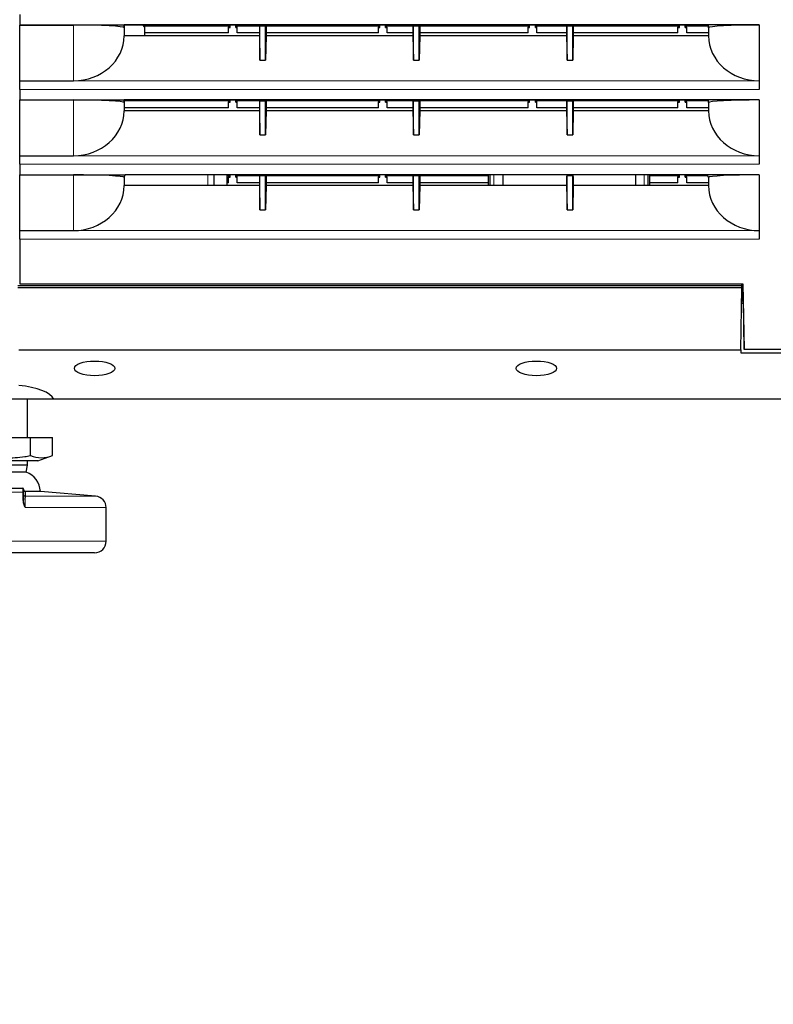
# Model space of a CAD drawing. Header units: millimetres. Extents: x 0 to 1118, y 0 to 864.
# Tile 16 of 117: x 178 to 217, y 397 to 449. Entities that reach past the tile are written whole.
import ezdxf

# ---------------------------------------------------------------- set-up
doc = ezdxf.new("R2010")
doc.units = ezdxf.units.MM
doc.styles.add('SLDTEXTSTYLE0', font='TXT', dxfattribs={"width": 0.75})
doc.dimstyles.new('SLDDIMSTYLE0', dxfattribs={"dimtxt": 3.175, "dimasz": 3.302, "dimexe": 0, "dimexo": 0.0625, "dimgap": 0.79375, "dimtad": 0, "dimtih": 1, "dimtoh": 1, "dimdec": 1, "dimlfac": 5, "dimrnd": 1e-09, "dimzin": 4, "dimdsep": 46, "dimtxsty": 'SLDTEXTSTYLE0', "dimsah": 1, "dimcen": 0.09, "dimadec": 0, "dimazin": 1, "dimtfac": 1, "dimtdec": 1, "dimtofl": 0, "dimtmove": 0, "dimatfit": 3, "dimfxl": 1, "dimfrac": 2, "dimtolj": 1, "dimtzin": 12, "dimarcsym": 0})

# ---------------------------------------------------------------- blocks, each defined once
blk = doc.blocks.new('_D_12')
at = {"color": 7, "linetype": 'Continuous', "lineweight": 0}
for p, q in [((178.065, 428.94), (155.898, 428.94)), ((159.073, 420.94), (159.073, 428.94)), ((171.197, 420.94), (155.898, 420.94)), ((159.073, 413.708), (159.073, 420.94)), ((130.659, 418.748), (129.692, 418.748)), ((129.692, 418.748), (129.692, 413.708)), ((138.87, 418.748), (139.837, 418.748)), ((139.837, 418.748), (139.837, 413.708)), ((129.692, 413.708), (130.659, 413.708)), ((139.837, 413.708), (138.87, 413.708)), ((152.723, 413.708), (159.073, 413.708))]:
    blk.add_line(p, q, dxfattribs=at)
at = {"color": 7, "linetype": 'Continuous', "lineweight": 18}
for points in [[(159.073, 428.94), (158.565, 425.638), (159.581, 425.638)], [(159.073, 420.94), (159.581, 424.242), (158.565, 424.242)]]:
    blk.add_solid(points, dxfattribs=at)
at = {"color": 7, "linetype": 'Continuous', "lineweight": 18, "char_height": 3.175, "attachment_point": 1, "style": 'SLDTEXTSTYLE0'}
for s, insert in [('40.0', (120.513, 417.801)), ('1.57', (130.659, 417.801)), ('MIN', (141.995, 417.801)), ('209.2 [8.26] MAX', (118.391, 412.115))]:
    blk.add_mtext(s, dxfattribs=dict(at, insert=insert))

msp = doc.modelspace()

# ---------------------------------------------------------------- linework, layer by layer
at = {"color": 7, "linetype": 'Continuous', "lineweight": 25}
for p, q in [((177.5674, 448.9675), (177.5674, 448.4273)), ((177.5674, 448.4273), (177.5657, 448.4168)), ((177.5657, 445.5148), (177.5657, 448.4168)), ((177.5657, 448.4168), (180.3674, 448.4168)), ((177.5674, 448.4273), (183.0132, 448.4273)), ((213.4216, 448.4273), (183.0132, 448.4273)), ((183.0132, 448.2806), (183.0132, 448.4273)), ((190.0459, 448.4122), (183.0132, 448.4122)), ((183.0133, 448.4122), (183.0133, 447.8576)), ((184.0674, 448.3327), (183.9879, 448.4122)), ((184.0165, 448.3837), (188.4729, 448.3837)), ((184.0674, 448.3327), (184.0674, 447.8576)), ((188.4395, 448.2945), (188.4674, 448.3504)), ((188.4395, 448.0079), (188.4395, 448.2945)), ((188.4395, 448.2945), (188.5174, 448.2945)), ((188.4674, 448.3504), (188.4895, 448.3504)), ((188.4729, 448.3837), (188.4729, 448.4122)), ((188.4729, 448.3837), (188.4895, 448.3504)), ((188.5174, 448.2945), (188.4895, 448.3504)), ((188.5174, 448.2945), (188.5174, 448.4122)), ((188.8174, 448.2945), (188.8174, 448.4122)), ((188.8454, 448.3504), (188.8174, 448.2945)), ((188.8174, 448.2945), (188.8954, 448.2945)), ((188.862, 448.3837), (188.8454, 448.3504)), ((188.8454, 448.3504), (188.8674, 448.3504)), ((188.862, 448.3837), (188.862, 448.4122)), ((188.862, 448.3837), (190.0602, 448.3837)), ((188.8954, 448.2945), (188.8674, 448.3504)), ((188.8954, 448.0079), (188.8954, 448.2945)), ((190.0651, 448.3738), (190.0428, 448.3292)), ((190.0428, 448.3292), (190.0428, 447.8637)), ((190.0459, 448.4122), (190.0651, 448.3738)), ((190.0674, 448.3784), (190.0651, 448.3738)), ((190.0674, 448.3784), (190.3674, 448.3784)), ((190.0674, 446.5952), (190.0674, 448.3784)), ((190.3674, 448.3784), (190.3697, 448.3738)), ((190.3674, 446.5952), (190.3674, 448.3784)), ((190.3889, 448.4122), (190.3697, 448.3738)), ((190.3697, 448.3738), (190.392, 448.3292)), ((190.3747, 448.3837), (196.2729, 448.3837)), ((198.0459, 448.4122), (190.3889, 448.4122)), ((190.392, 448.3292), (190.392, 447.8637)), ((196.2395, 448.2945), (196.2674, 448.3504)), ((196.2395, 448.0079), (196.2395, 448.2945)), ((196.2395, 448.2945), (196.3174, 448.2945)), ((196.2674, 448.3504), (196.2895, 448.3504)), ((196.2729, 448.3837), (196.2729, 448.4122)), ((196.2729, 448.3837), (196.2895, 448.3504)), ((196.3174, 448.2945), (196.2895, 448.3504)), ((196.3174, 448.2945), (196.3174, 448.4122)), ((196.6174, 448.2945), (196.6174, 448.4122)), ((196.6454, 448.3504), (196.6174, 448.2945)), ((196.6174, 448.2945), (196.6954, 448.2945)), ((196.662, 448.3837), (196.6454, 448.3504)), ((196.6454, 448.3504), (196.6674, 448.3504)), ((196.662, 448.3837), (196.662, 448.4122)), ((196.662, 448.3837), (198.0602, 448.3837)), ((196.6954, 448.2945), (196.6674, 448.3504)), ((196.6954, 448.0079), (196.6954, 448.2945)), ((198.0651, 448.3738), (198.0428, 448.3292)), ((198.0428, 448.3292), (198.0428, 447.8637)), ((198.0459, 448.4122), (198.0651, 448.3738)), ((198.0674, 448.3784), (198.0651, 448.3738)), ((198.0674, 448.3784), (198.3674, 448.3784)), ((198.0674, 446.5952), (198.0674, 448.3784)), ((198.3674, 448.3784), (198.3697, 448.3738)), ((198.3674, 446.5952), (198.3674, 448.3784)), ((198.3889, 448.4122), (198.3697, 448.3738)), ((198.3697, 448.3738), (198.392, 448.3292)), ((198.3747, 448.3837), (204.0729, 448.3837)), ((206.0459, 448.4122), (198.3889, 448.4122)), ((198.392, 448.3292), (198.392, 447.8637)), ((204.0395, 448.2945), (204.0674, 448.3504)), ((204.0395, 448.0079), (204.0395, 448.2945)), ((204.0395, 448.2945), (204.1174, 448.2945)), ((204.0674, 448.3504), (204.0895, 448.3504)), ((204.0729, 448.3837), (204.0729, 448.4122)), ((204.0729, 448.3837), (204.0895, 448.3504)), ((204.1174, 448.2945), (204.0895, 448.3504)), ((204.1174, 448.2945), (204.1174, 448.4122)), ((204.4174, 448.2945), (204.4174, 448.4122)), ((204.4454, 448.3504), (204.4174, 448.2945)), ((204.4174, 448.2945), (204.4954, 448.2945)), ((204.462, 448.3837), (204.4454, 448.3504)), ((204.4454, 448.3504), (204.4674, 448.3504)), ((204.462, 448.3837), (204.462, 448.4122)), ((204.462, 448.3837), (206.0602, 448.3837)), ((204.4954, 448.2945), (204.4674, 448.3504)), ((204.4954, 448.0079), (204.4954, 448.2945)), ((206.0651, 448.3738), (206.0428, 448.3292)), ((206.0428, 448.3292), (206.0428, 447.8637)), ((206.0459, 448.4122), (206.0651, 448.3738)), ((206.0674, 448.3784), (206.0651, 448.3738)), ((206.0674, 448.3784), (206.3674, 448.3784)), ((206.0674, 446.5952), (206.0674, 448.3784)), ((206.3674, 448.3784), (206.3697, 448.3738)), ((206.3674, 446.5952), (206.3674, 448.3784)), ((206.3889, 448.4122), (206.3697, 448.3738)), ((206.3697, 448.3738), (206.392, 448.3292)), ((206.3747, 448.3837), (211.8729, 448.3837)), ((213.4216, 448.4122), (206.3889, 448.4122)), ((206.392, 448.3292), (206.392, 447.8637)), ((211.8395, 448.2945), (211.8674, 448.3504)), ((211.8395, 448.0079), (211.8395, 448.2945)), ((211.8395, 448.2945), (211.9174, 448.2945)), ((211.8674, 448.3504), (211.8895, 448.3504)), ((211.8729, 448.3837), (211.8729, 448.4122)), ((211.8729, 448.3837), (211.8895, 448.3504)), ((211.9174, 448.2945), (211.8895, 448.3504)), ((211.9174, 448.2945), (211.9174, 448.4122)), ((212.2174, 448.2945), (212.2174, 448.4122)), ((212.2454, 448.3504), (212.2174, 448.2945)), ((212.2174, 448.2945), (212.2954, 448.2945)), ((212.262, 448.3837), (212.2454, 448.3504)), ((212.2454, 448.3504), (212.2674, 448.3504)), ((212.262, 448.3837), (212.262, 448.4122)), ((212.262, 448.3837), (213.4216, 448.3837)), ((212.2954, 448.2945), (212.2674, 448.3504)), ((212.2954, 448.0079), (212.2954, 448.2945)), ((216.0674, 448.4273), (213.4216, 448.4273)), ((213.4216, 448.2806), (213.4216, 448.4273)), ((213.4217, 448.2806), (213.4216, 448.2806)), ((213.4216, 448.2806), (213.4216, 447.8576)), ((216.0674, 448.4273), (216.0674, 445.0675)), ((190.043, 447.8576), (183.0133, 447.8576)), ((188.4395, 448.0079), (184.0674, 448.0079)), ((190.0428, 448.0079), (188.8954, 448.0079)), ((190.0428, 447.8637), (190.043, 447.8576)), ((190.043, 447.8576), (190.0674, 446.5952)), ((190.3919, 447.8576), (190.3674, 446.5952)), ((190.392, 447.8637), (190.3919, 447.8576)), ((198.043, 447.8576), (190.3919, 447.8576)), ((196.2395, 448.0079), (190.392, 448.0079)), ((198.0428, 448.0079), (196.6954, 448.0079)), ((198.0428, 447.8637), (198.043, 447.8576)), ((198.043, 447.8576), (198.0674, 446.5952)), ((198.3919, 447.8576), (198.3674, 446.5952)), ((198.392, 447.8637), (198.3919, 447.8576)), ((206.043, 447.8576), (198.3919, 447.8576)), ((204.0395, 448.0079), (198.392, 448.0079)), ((206.0428, 448.0079), (204.4954, 448.0079)), ((206.0428, 447.8637), (206.043, 447.8576)), ((206.043, 447.8576), (206.0674, 446.5952)), ((206.3919, 447.8576), (206.3674, 446.5952)), ((206.392, 447.8637), (206.3919, 447.8576)), ((213.4216, 447.8576), (206.3919, 447.8576)), ((211.8395, 448.0079), (206.392, 448.0079)), ((213.4216, 448.0079), (212.2954, 448.0079)), ((190.0674, 446.5952), (190.3674, 446.5952)), ((198.0674, 446.5952), (198.3674, 446.5952)), ((206.0674, 446.5952), (206.3674, 446.5952)), ((177.5657, 445.5134), (177.5657, 445.5148)), ((177.5657, 445.5148), (180.3674, 445.5148)), ((177.5674, 445.0675), (177.5674, 444.5273)), ((177.5674, 444.5273), (177.5657, 444.5168)), ((177.5657, 441.6148), (177.5657, 444.5168)), ((177.5657, 444.5168), (180.3674, 444.5168)), ((177.5674, 444.5273), (183.0132, 444.5273)), ((213.4216, 444.5273), (183.0132, 444.5273)), ((183.0132, 444.3806), (183.0132, 444.5273)), ((190.0459, 444.5122), (183.0132, 444.5122)), ((183.0133, 444.5122), (183.0133, 443.9576)), ((188.4729, 444.4837), (188.4729, 444.5122)), ((188.5174, 444.3945), (188.5174, 444.5122)), ((188.8174, 444.3945), (188.8174, 444.5122)), ((188.862, 444.4837), (188.862, 444.5122)), ((190.0459, 444.5122), (190.0651, 444.4738)), ((190.3889, 444.5122), (190.3697, 444.4738)), ((198.0459, 444.5122), (190.3889, 444.5122)), ((196.2729, 444.4837), (196.2729, 444.5122)), ((196.3174, 444.3945), (196.3174, 444.5122)), ((196.6174, 444.3945), (196.6174, 444.5122)), ((196.662, 444.4837), (196.662, 444.5122)), ((198.0459, 444.5122), (198.0651, 444.4738)), ((198.3889, 444.5122), (198.3697, 444.4738)), ((206.0459, 444.5122), (198.3889, 444.5122)), ((204.0729, 444.4837), (204.0729, 444.5122)), ((204.1174, 444.3945), (204.1174, 444.5122)), ((204.4174, 444.3945), (204.4174, 444.5122)), ((204.462, 444.4837), (204.462, 444.5122)), ((206.0459, 444.5122), (206.0651, 444.4738)), ((206.3889, 444.5122), (206.3697, 444.4738)), ((213.4216, 444.5122), (206.3889, 444.5122)), ((211.8729, 444.4837), (211.8729, 444.5122)), ((211.9174, 444.3945), (211.9174, 444.5122)), ((212.2174, 444.3945), (212.2174, 444.5122)), ((212.262, 444.4837), (212.262, 444.5122)), ((216.0674, 444.5273), (213.4216, 444.5273)), ((213.4216, 444.3806), (213.4216, 444.5273)), ((216.0674, 444.5273), (216.0674, 441.1675)), ((183.0133, 444.4837), (188.4729, 444.4837)), ((188.4395, 444.1079), (183.0133, 444.1079)), ((188.4395, 444.3945), (188.4674, 444.4504)), ((188.4395, 444.1079), (188.4395, 444.3945)), ((188.4395, 444.3945), (188.5174, 444.3945)), ((188.4674, 444.4504), (188.4895, 444.4504)), ((188.4729, 444.4837), (188.4895, 444.4504)), ((188.5174, 444.3945), (188.4895, 444.4504)), ((188.8454, 444.4504), (188.8174, 444.3945)), ((188.8174, 444.3945), (188.8954, 444.3945)), ((188.862, 444.4837), (188.8454, 444.4504)), ((188.8454, 444.4504), (188.8674, 444.4504)), ((188.862, 444.4837), (190.0602, 444.4837)), ((188.8954, 444.3945), (188.8674, 444.4504)), ((188.8954, 444.1079), (188.8954, 444.3945)), ((190.0428, 444.1079), (188.8954, 444.1079)), ((190.0651, 444.4738), (190.0428, 444.4292)), ((190.0428, 444.4292), (190.0428, 443.9637)), ((190.0674, 444.4784), (190.0651, 444.4738)), ((190.0674, 444.4784), (190.3674, 444.4784)), ((190.0674, 442.6952), (190.0674, 444.4784)), ((190.3674, 444.4784), (190.3697, 444.4738)), ((190.3674, 442.6952), (190.3674, 444.4784)), ((190.3697, 444.4738), (190.392, 444.4292)), ((190.3747, 444.4837), (196.2729, 444.4837)), ((190.392, 444.4292), (190.392, 443.9637)), ((196.2395, 444.1079), (190.392, 444.1079)), ((196.2395, 444.3945), (196.2674, 444.4504)), ((196.2395, 444.1079), (196.2395, 444.3945)), ((196.2395, 444.3945), (196.3174, 444.3945)), ((196.2674, 444.4504), (196.2895, 444.4504)), ((196.2729, 444.4837), (196.2895, 444.4504)), ((196.3174, 444.3945), (196.2895, 444.4504)), ((196.6454, 444.4504), (196.6174, 444.3945)), ((196.6174, 444.3945), (196.6954, 444.3945)), ((196.662, 444.4837), (196.6454, 444.4504)), ((196.6454, 444.4504), (196.6674, 444.4504)), ((196.662, 444.4837), (198.0602, 444.4837)), ((196.6954, 444.3945), (196.6674, 444.4504)), ((196.6954, 444.1079), (196.6954, 444.3945)), ((198.0428, 444.1079), (196.6954, 444.1079)), ((198.0651, 444.4738), (198.0428, 444.4292)), ((198.0428, 444.4292), (198.0428, 443.9637)), ((198.0674, 444.4784), (198.0651, 444.4738)), ((198.0674, 444.4784), (198.3674, 444.4784)), ((198.0674, 442.6952), (198.0674, 444.4784)), ((198.3674, 444.4784), (198.3697, 444.4738)), ((198.3674, 442.6952), (198.3674, 444.4784)), ((198.3697, 444.4738), (198.392, 444.4292)), ((198.3747, 444.4837), (204.0729, 444.4837)), ((198.392, 444.4292), (198.392, 443.9637)), ((204.0395, 444.1079), (198.392, 444.1079)), ((204.0395, 444.3945), (204.0674, 444.4504)), ((204.0395, 444.1079), (204.0395, 444.3945)), ((204.0395, 444.3945), (204.1174, 444.3945)), ((204.0674, 444.4504), (204.0895, 444.4504)), ((204.0729, 444.4837), (204.0895, 444.4504)), ((204.1174, 444.3945), (204.0895, 444.4504)), ((204.4454, 444.4504), (204.4174, 444.3945)), ((204.4174, 444.3945), (204.4954, 444.3945)), ((204.462, 444.4837), (204.4454, 444.4504)), ((204.4454, 444.4504), (204.4674, 444.4504)), ((204.462, 444.4837), (206.0602, 444.4837)), ((204.4954, 444.3945), (204.4674, 444.4504)), ((204.4954, 444.1079), (204.4954, 444.3945)), ((206.0428, 444.1079), (204.4954, 444.1079)), ((206.0651, 444.4738), (206.0428, 444.4292)), ((206.0428, 444.4292), (206.0428, 443.9637)), ((206.0674, 444.4784), (206.0651, 444.4738)), ((206.0674, 444.4784), (206.3674, 444.4784)), ((206.0674, 442.6952), (206.0674, 444.4784)), ((206.3674, 444.4784), (206.3697, 444.4738)), ((206.3674, 442.6952), (206.3674, 444.4784)), ((206.3697, 444.4738), (206.392, 444.4292)), ((206.3747, 444.4837), (211.8729, 444.4837)), ((206.392, 444.4292), (206.392, 443.9637)), ((211.8395, 444.1079), (206.392, 444.1079)), ((211.8395, 444.3945), (211.8674, 444.4504)), ((211.8395, 444.1079), (211.8395, 444.3945)), ((211.8395, 444.3945), (211.9174, 444.3945)), ((211.8674, 444.4504), (211.8895, 444.4504)), ((211.8729, 444.4837), (211.8895, 444.4504)), ((211.9174, 444.3945), (211.8895, 444.4504)), ((212.2454, 444.4504), (212.2174, 444.3945)), ((212.2174, 444.3945), (212.2954, 444.3945)), ((212.262, 444.4837), (212.2454, 444.4504)), ((212.2454, 444.4504), (212.2674, 444.4504)), ((212.262, 444.4837), (213.4216, 444.4837)), ((212.2954, 444.3945), (212.2674, 444.4504)), ((212.2954, 444.1079), (212.2954, 444.3945)), ((213.4216, 444.1079), (212.2954, 444.1079)), ((213.4217, 444.3806), (213.4216, 444.3806)), ((213.4216, 444.3806), (213.4216, 443.9576)), ((190.043, 443.9576), (183.0133, 443.9576)), ((190.0428, 443.9637), (190.043, 443.9576)), ((190.043, 443.9576), (190.0674, 442.6952)), ((190.3919, 443.9576), (190.3674, 442.6952)), ((190.392, 443.9637), (190.3919, 443.9576)), ((198.043, 443.9576), (190.3919, 443.9576)), ((198.0428, 443.9637), (198.043, 443.9576)), ((198.043, 443.9576), (198.0674, 442.6952)), ((198.3919, 443.9576), (198.3674, 442.6952)), ((198.392, 443.9637), (198.3919, 443.9576)), ((206.043, 443.9576), (198.3919, 443.9576)), ((206.0428, 443.9637), (206.043, 443.9576)), ((206.043, 443.9576), (206.0674, 442.6952)), ((206.3919, 443.9576), (206.3674, 442.6952)), ((206.392, 443.9637), (206.3919, 443.9576)), ((213.4216, 443.9576), (206.3919, 443.9576)), ((190.0674, 442.6952), (190.3674, 442.6952)), ((198.0674, 442.6952), (198.3674, 442.6952)), ((206.0674, 442.6952), (206.3674, 442.6952)), ((177.5657, 441.6134), (177.5657, 441.6148)), ((177.5657, 441.6148), (180.3674, 441.6148)), ((177.5674, 441.1675), (177.5674, 440.6273)), ((177.5657, 440.6203), (177.5674, 440.6273)), ((177.5657, 437.7148), (177.5657, 440.6203)), ((177.5657, 440.6203), (180.3674, 440.6203)), ((177.5674, 440.6273), (180.3674, 440.6273)), ((180.3674, 440.6273), (183.0621, 440.6273)), ((180.3674, 440.6168), (180.3674, 440.6273)), ((183.0132, 440.4804), (183.0621, 440.6273)), ((183.0133, 440.4805), (183.0133, 440.0576)), ((190.0459, 440.6122), (183.0571, 440.6122)), ((213.3727, 440.6273), (183.0621, 440.6273)), ((187.6674, 440.6122), (187.6674, 440.0576)), ((188.3474, 440.6122), (188.3474, 440.0576)), ((188.3474, 440.5837), (188.4729, 440.5837)), ((188.4395, 440.4945), (188.4674, 440.5504)), ((188.4395, 440.2079), (188.4395, 440.4945)), ((188.4395, 440.4945), (188.5174, 440.4945)), ((188.4674, 440.5504), (188.4895, 440.5504)), ((188.4729, 440.5837), (188.4729, 440.6122)), ((188.4729, 440.5837), (188.4895, 440.5504)), ((188.5174, 440.4945), (188.4895, 440.5504)), ((188.5174, 440.4945), (188.5174, 440.6122)), ((188.8174, 440.4945), (188.8174, 440.6122)), ((188.8454, 440.5504), (188.8174, 440.4945)), ((188.8174, 440.4945), (188.8954, 440.4945)), ((188.862, 440.5837), (188.8454, 440.5504)), ((188.8454, 440.5504), (188.8674, 440.5504)), ((188.862, 440.5837), (188.862, 440.6122)), ((188.862, 440.5837), (190.0602, 440.5837)), ((188.8954, 440.4945), (188.8674, 440.5504)), ((188.8954, 440.2079), (188.8954, 440.4945)), ((190.0651, 440.5738), (190.0428, 440.5292)), ((190.0428, 440.5292), (190.0428, 440.0637)), ((190.0459, 440.6122), (190.0651, 440.5738)), ((190.0674, 440.5784), (190.0651, 440.5738)), ((190.0674, 440.5784), (190.3674, 440.5784)), ((190.0674, 438.7952), (190.0674, 440.5784)), ((190.3674, 440.5784), (190.3697, 440.5738)), ((190.3674, 438.7952), (190.3674, 440.5784)), ((190.3889, 440.6122), (190.3697, 440.5738)), ((190.3697, 440.5738), (190.392, 440.5292)), ((190.3747, 440.5837), (196.2729, 440.5837)), ((198.0459, 440.6122), (190.3889, 440.6122)), ((190.392, 440.5292), (190.392, 440.0637)), ((196.2395, 440.4945), (196.2674, 440.5504)), ((196.2395, 440.2079), (196.2395, 440.4945)), ((196.2395, 440.4945), (196.3174, 440.4945)), ((196.2674, 440.5504), (196.2895, 440.5504)), ((196.2729, 440.5837), (196.2729, 440.6122)), ((196.2729, 440.5837), (196.2895, 440.5504)), ((196.3174, 440.4945), (196.2895, 440.5504)), ((196.3174, 440.4945), (196.3174, 440.6122)), ((196.6174, 440.4945), (196.6174, 440.6122)), ((196.6454, 440.5504), (196.6174, 440.4945)), ((196.6174, 440.4945), (196.6954, 440.4945)), ((196.662, 440.5837), (196.6454, 440.5504)), ((196.6454, 440.5504), (196.6674, 440.5504)), ((196.662, 440.5837), (196.662, 440.6122)), ((196.662, 440.5837), (198.0602, 440.5837)), ((196.6954, 440.4945), (196.6674, 440.5504)), ((196.6954, 440.2079), (196.6954, 440.4945)), ((198.0651, 440.5738), (198.0428, 440.5292)), ((198.0428, 440.5292), (198.0428, 440.0637)), ((198.0459, 440.6122), (198.0651, 440.5738)), ((198.0674, 440.5784), (198.0651, 440.5738)), ((198.0674, 440.5784), (198.3674, 440.5784)), ((198.0674, 438.7952), (198.0674, 440.5784)), ((198.3674, 440.5784), (198.3697, 440.5738)), ((198.3674, 438.7952), (198.3674, 440.5784)), ((198.3889, 440.6122), (198.3697, 440.5738)), ((198.3697, 440.5738), (198.392, 440.5292)), ((198.3747, 440.5837), (201.9674, 440.5837)), ((206.0459, 440.6122), (198.3889, 440.6122)), ((198.392, 440.5292), (198.392, 440.0637)), ((201.9674, 440.0576), (201.9674, 440.6122)), ((202.0534, 440.0576), (202.0534, 440.6122)), ((202.7134, 440.6122), (202.7134, 440.0576)), ((206.0651, 440.5738), (206.0428, 440.5292)), ((206.0428, 440.5292), (206.0428, 440.0637)), ((206.0459, 440.6122), (206.0651, 440.5738)), ((206.0674, 440.5784), (206.0651, 440.5738)), ((206.0674, 440.5784), (206.3674, 440.5784)), ((206.0674, 438.7952), (206.0674, 440.5784)), ((206.3674, 440.5784), (206.3697, 440.5738)), ((206.3674, 438.7952), (206.3674, 440.5784)), ((206.3889, 440.6122), (206.3697, 440.5738)), ((206.3697, 440.5738), (206.392, 440.5292)), ((213.3777, 440.6122), (206.3889, 440.6122)), ((206.392, 440.5292), (206.392, 440.0637)), ((209.6214, 440.6122), (209.6214, 440.0576)), ((210.2814, 440.0576), (210.2814, 440.6122)), ((210.3674, 440.0576), (210.3674, 440.6122)), ((210.3674, 440.5837), (211.8729, 440.5837)), ((211.8395, 440.4945), (211.8674, 440.5504)), ((211.8395, 440.2079), (211.8395, 440.4945)), ((211.8395, 440.4945), (211.9174, 440.4945)), ((211.8674, 440.5504), (211.8895, 440.5504)), ((211.8729, 440.5837), (211.8729, 440.6122)), ((211.8729, 440.5837), (211.8895, 440.5504)), ((211.9174, 440.4945), (211.8895, 440.5504)), ((211.9174, 440.4945), (211.9174, 440.6122)), ((212.2174, 440.4945), (212.2174, 440.6122)), ((212.2454, 440.5504), (212.2174, 440.4945)), ((212.2174, 440.4945), (212.2954, 440.4945)), ((212.262, 440.5837), (212.2454, 440.5504)), ((212.2454, 440.5504), (212.2674, 440.5504)), ((212.262, 440.5837), (212.262, 440.6122)), ((212.262, 440.5837), (213.3872, 440.5837)), ((212.2954, 440.4945), (212.2674, 440.5504)), ((212.2954, 440.2079), (212.2954, 440.4945)), ((216.0674, 440.6273), (213.3727, 440.6273)), ((213.4216, 440.4805), (213.3727, 440.6273)), ((213.4216, 440.4805), (213.4216, 440.0576)), ((216.0674, 440.6273), (216.0674, 437.2675)), ((190.043, 440.0576), (183.0133, 440.0576)), ((188.4395, 440.2079), (188.3474, 440.2079)), ((190.0428, 440.2079), (188.8954, 440.2079)), ((190.0428, 440.0637), (190.043, 440.0576)), ((190.043, 440.0576), (190.0674, 438.7952)), ((190.3919, 440.0576), (190.3674, 438.7952)), ((190.392, 440.0637), (190.3919, 440.0576)), ((198.043, 440.0576), (190.3919, 440.0576)), ((196.2395, 440.2079), (190.392, 440.2079)), ((198.0428, 440.2079), (196.6954, 440.2079)), ((198.0428, 440.0637), (198.043, 440.0576)), ((198.043, 440.0576), (198.0674, 438.7952)), ((198.3919, 440.0576), (198.3674, 438.7952)), ((198.392, 440.0637), (198.3919, 440.0576)), ((206.043, 440.0576), (198.3919, 440.0576)), ((201.9674, 440.2079), (198.392, 440.2079)), ((206.0428, 440.0637), (206.043, 440.0576)), ((206.043, 440.0576), (206.0674, 438.7952)), ((206.3919, 440.0576), (206.3674, 438.7952)), ((206.392, 440.0637), (206.3919, 440.0576)), ((213.4216, 440.0576), (206.3919, 440.0576)), ((211.8395, 440.2079), (210.3674, 440.2079)), ((213.4216, 440.2079), (212.2954, 440.2079)), ((190.0674, 438.7952), (190.3674, 438.7952)), ((198.0674, 438.7952), (198.3674, 438.7952)), ((206.0674, 438.7952), (206.3674, 438.7952)), ((177.5657, 437.7134), (177.5657, 437.7148)), ((177.5657, 437.7148), (180.3674, 437.7148)), ((177.5674, 437.2675), (177.5674, 434.9395)), ((215.164, 434.8395), (177.4662, 434.8395)), ((177.5653, 434.9373), (177.5674, 434.9395)), ((177.5674, 434.9395), (215.2183, 434.9395)), ((215.164, 434.8395), (215.164, 434.9373)), ((215.164, 434.9328), (215.2117, 434.9328)), ((215.164, 434.7429), (215.164, 434.8395)), ((215.2117, 434.9361), (215.2183, 434.9395)), ((215.228, 434.0334), (215.2117, 434.9361)), ((215.2183, 434.9395), (215.2786, 431.5395)), ((215.164, 434.7429), (177.4697, 434.7429)), ((215.1075, 431.5036), (215.164, 434.7429)), ((215.164, 433.9395), (215.164, 434.7429)), ((215.164, 433.9395), (215.2297, 433.9395)), ((215.228, 434.0334), (215.2731, 431.5338)), ((177.5262, 431.5036), (215.1075, 431.5036)), ((215.1075, 431.5036), (215.1049, 431.3571)), ((215.1049, 431.3571), (285.83, 431.3571)), ((215.2731, 431.5338), (215.2786, 431.5395)), ((215.2731, 431.5338), (285.6618, 431.5338)), ((215.2786, 431.5395), (285.6562, 431.5395)), ((179.3347, 428.9395), (174.5674, 428.9395)), ((177.9674, 426.9395), (177.9674, 428.9395)), ((218.2674, 428.9395), (179.3347, 428.9395)), ((175.8127, 426.9395), (178.1221, 426.9395)), ((178.1221, 425.9973), (178.1221, 426.9395)), ((178.1221, 426.9395), (179.2768, 426.9395)), ((179.2768, 425.9973), (179.2768, 426.9395)), ((178.5136, 425.7195), (175.4213, 425.7195)), ((177.9674, 425.508), (177.9674, 425.7195)), ((178.5136, 425.7195), (179.2768, 425.9973)), ((177.9674, 425.508), (175.9674, 425.508)), ((177.9061, 425.14), (176.0288, 425.14)), ((177.9061, 425.14), (177.9674, 425.508)), ((176.2074, 424.3005), (177.7274, 424.3005)), ((177.7674, 424.1005), (177.7674, 423.6773)), ((178.6419, 424.1392), (177.8628, 424.1392)), ((181.5197, 423.8874), (178.6419, 424.1392)), ((182.0674, 421.5395), (182.0674, 423.2897)), ((181.4674, 420.9395), (172.4674, 420.9395))]:
    msp.add_line(p, q, dxfattribs=at)
at = {"color": 7, "linetype": 'Continuous', "lineweight": 18}
for p, q in [((180.3674, 445.5148), (180.3674, 448.4168)), ((216.0674, 445.5134), (177.5657, 445.5134)), ((216.0674, 445.0675), (177.5674, 445.0675)), ((180.3674, 441.6148), (180.3674, 444.5168)), ((216.0674, 441.6134), (177.5657, 441.6134)), ((216.0674, 441.1675), (177.5674, 441.1675)), ((180.3674, 437.7148), (180.3674, 440.6168)), ((187.3674, 440.0576), (187.3674, 440.6122)), ((202.2534, 440.0576), (202.2534, 440.6122)), ((210.0814, 440.6122), (210.0814, 440.0576)), ((216.0674, 437.7134), (177.5657, 437.7134)), ((216.0674, 437.2675), (177.5674, 437.2675)), ((215.164, 434.0334), (215.228, 434.0334)), ((177.7334, 424.1005), (176.2014, 424.1005)), ((177.7334, 423.6773), (177.7334, 424.1005)), ((177.7674, 424.1005), (177.7334, 424.1005)), ((177.7674, 423.6773), (177.7334, 423.6773)), ((177.8657, 423.8874), (181.5197, 423.8874)), ((182.0674, 423.2897), (177.8501, 423.2897)), ((171.8674, 421.5395), (182.0674, 421.5395))]:
    msp.add_line(p, q, dxfattribs=at)
at = {"color": 7, "linetype": 'Continuous', "lineweight": 25}
for centre, radius, start, end in [((177.5161, 424.0824), 1.1272, 2.88841, 69.75754), ((177.7274, 424.2605), 0.04, 0, 90), ((181.4674, 423.2897), 0.6, 0, 85), ((181.4674, 421.5395), 0.6, 270, 0)]:
    msp.add_arc(centre, radius, start, end, dxfattribs=at)
at = {"color": 7, "linetype": 'Continuous', "lineweight": 18}
msp.add_arc((177.8672, 423.9872), 0.0998, 180.10276, 269.12176, dxfattribs=at)
at = {"color": 7, "linetype": 'Continuous', "lineweight": 25}
for centre, major_axis, ratio, start_param, end_param in [((180.3674, 448.2781), (2.6462, 0), 0.0524078, 0.0174533, 1.5707963), ((216.0674, 448.2781), (2.6462, 0), 0.0524078, 1.5707963, 3.1241394), ((180.3674, 447.8974), (2.6462, 0), 0.900404, 4.712389, 6.2664921), ((216.0674, 447.8974), (2.6462, 0), 0.900404, 3.1582858, 4.712389), ((177.5622, 445.0675), (0, 0.6), 0.0087269, 4.712389, 5.550147), ((180.3674, 444.3781), (2.6462, 0), 0.0524078, 0.0174533, 1.5707963), ((216.0674, 444.3781), (2.6462, 0), 0.0524078, 1.5707963, 3.1241394), ((180.3674, 443.9974), (2.6462, 0), 0.900404, 4.712389, 6.2664921), ((216.0674, 443.9974), (2.6462, 0), 0.900404, 3.1582858, 4.712389), ((177.5622, 441.1675), (0, 0.6), 0.0087269, 4.712389, 5.550147), ((180.3674, 440.4781), (2.6462, 0), 0.0524078, 0.0165091, 1.5707963), ((216.0674, 440.4781), (2.6462, 0), 0.0524078, 1.5707963, 3.1245216), ((180.3674, 440.0974), (2.6462, 0), 0.900404, 4.712389, 6.2664921), ((216.0674, 440.0974), (2.6462, 0), 0.900404, 3.1582858, 4.712389), ((177.5622, 437.2675), (0, 0.6), 0.0087269, 4.712389, 5.550147), ((176.9674, 428.8012), (2.3975, 0), 0.3639776, 0.1591798, 1.3355793)]:
    msp.add_ellipse(centre, major_axis=major_axis, ratio=ratio, start_param=start_param, end_param=end_param, dxfattribs=at)
for centre in [(181.4674, 430.5403), (204.4674, 430.5403)]:
    msp.add_ellipse(centre, major_axis=(1.0549, 0), ratio=0.3639776, dxfattribs=at)
for points, knots in [([(175.8127, 425.9973), (175.823, 425.9955), (176.1564, 425.9352), (176.8307, 425.8555), (177.5969, 425.9071), (178.0256, 425.9807), (178.1221, 425.9973)], [0, 0, 0, 0, 0.0134951, 0.4377843, 0.8734346, 1, 1, 1, 1]), ([(178.1221, 425.9973), (178.3112, 425.9417), (178.696, 425.8284), (179.081, 425.9404), (179.2768, 425.9973)], [0, 0, 0, 0, 0.4912125, 1, 1, 1, 1]), ([(177.7674, 424.2605), (177.7674, 424.2596), (177.7674, 424.2575), (177.7674, 424.2378), (177.7674, 424.2016), (177.7674, 424.154), (177.7674, 424.1183), (177.7674, 424.1005)], [0, 0, 0, 0, 0.1493171, 0.3642344, 0.5768457, 0.7884046, 1, 1, 1, 1]), ([(177.7674, 424.236), (177.7682, 424.2266), (177.7697, 424.2078), (177.7818, 424.1819), (177.8001, 424.1608), (177.8242, 424.1457), (177.8461, 424.1397), (177.8593, 424.1393), (177.8628, 424.1392)], [0, 0, 0, 0, 0.1745905, 0.3493725, 0.5221228, 0.7090188, 0.9242619, 1, 1, 1, 1])]:
    msp.add_open_spline(points, degree=3, knots=knots, dxfattribs=at)
at = {"color": 7, "linetype": 'Continuous', "lineweight": 18}
for points, knots in [([(177.7334, 424.1005), (177.7334, 424.1228), (177.7333, 424.1673), (177.7323, 424.2268), (177.7308, 424.2721), (177.7291, 424.2968), (177.7279, 424.2994), (177.7274, 424.3005)], [0, 0, 0, 0, 0.2120171, 0.4238224, 0.6363994, 0.8510024, 1, 1, 1, 1]), ([(177.8628, 424.1392), (177.8629, 424.1342), (177.8637, 424.1093), (177.865, 424.0271), (177.8654, 423.9459), (177.8657, 423.8874)], [0, 0, 0, 0, 0.06539757, 0.32698895, 1, 1, 1, 1]), ([(177.8501, 423.2897), (177.8498, 423.2903), (177.818, 423.3553), (177.7575, 423.4789), (177.7411, 423.614), (177.7334, 423.6773)], [0, 0, 0, 0, 0.0051898, 0.533683, 1, 1, 1, 1]), ([(177.7674, 423.6773), (177.7731, 423.6174), (177.7854, 423.4865), (177.8277, 423.3592), (177.8499, 423.2904), (177.8501, 423.2897)], [0, 0, 0, 0, 0.4549598, 0.9944898, 1, 1, 1, 1]), ([(177.8657, 423.8874), (177.8636, 423.8748), (177.8594, 423.8495), (177.8546, 423.7283), (177.8514, 423.5618), (177.8502, 423.4053), (177.8502, 423.3139), (177.8501, 423.2897)], [0, 0, 0, 0, 0.2327174, 0.4650448, 0.6940661, 0.9190041, 1, 1, 1, 1])]:
    msp.add_open_spline(points, degree=3, knots=knots, dxfattribs=at)

# ---------------------------------------------------------------- dimensions: what is measured, and where the dimension line sits
dim = msp.add_linear_dim(base=(159.0726, 428.9395), p1=(172.4674, 420.9395), p2=(179.3347, 428.9395), angle=90, text='<> MIN\\P209.2 [8.26] MAX', dimstyle='SLDDIMSTYLE0', dxfattribs=at)
dim.commit()
dim.dimension.update_dxf_attribs({"geometry": '_D_12', "text_midpoint": (159.0726, 413.7078), "dimtype": 160})

doc.saveas('drawing.dxf')
